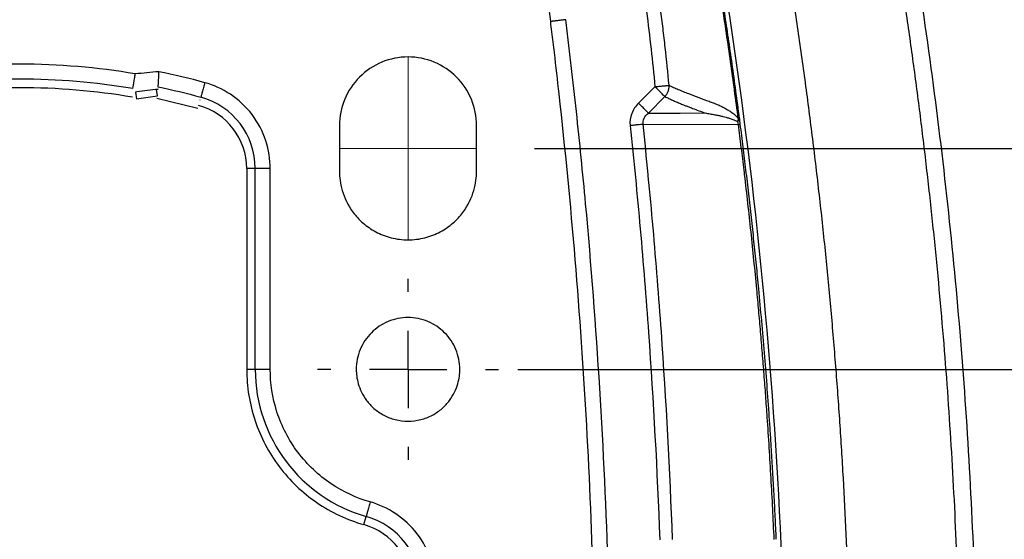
# Model space of a CAD drawing. Header units: millimetres. Extents: x 19 to 819, y 19 to 629.
# Tile 30 of 46: x 665 to 730, y 247 to 281. Entities that reach past the tile are written whole.
import ezdxf

# ---------------------------------------------------------------- set-up
doc = ezdxf.new("R2010")
doc.units = ezdxf.units.MM
doc.header["$LTSCALE"] = 3
doc.linetypes.add('CENTERX2', pattern=[20.32, 12.7, -2.54, 2.54, -2.54])
doc.layers.add('CENTER', color=40, linetype='CENTERX2')
doc.layers.add('DIMENSIONS', color=140, linetype='Continuous', lineweight=25)
doc.styles.add('SLDTEXTSTYLE0', font='TXT', dxfattribs={"width": 0.7})
doc.dimstyles.new('SLDDIMSTYLE0', dxfattribs={"dimtxt": 6.474023, "dimasz": 9.906, "dimexe": 0, "dimexo": 0.0625, "dimgap": 1.618506, "dimtad": 0, "dimtih": 1, "dimtoh": 1, "dimrnd": 1e-09, "dimzin": 4, "dimdsep": 46, "dimtxsty": 'SLDTEXTSTYLE0', "dimsah": 1, "dimcen": 0.09, "dimadec": 0, "dimazin": 1, "dimtfac": 1, "dimtofl": 0, "dimtmove": 0, "dimatfit": 3, "dimfxl": 0, "dimfrac": 2, "dimtolj": 1, "dimtzin": 12, "dimarcsym": 0})
doc.dimstyles.new('SLDDIMSTYLE1', dxfattribs={"dimtxt": 6.474023, "dimasz": 9.906, "dimexe": 0, "dimexo": 0.0625, "dimgap": 1.618506, "dimtad": 0, "dimtih": 1, "dimtoh": 1, "dimrnd": 1e-09, "dimzin": 4, "dimdsep": 46, "dimtxsty": 'SLDTEXTSTYLE0', "dimsah": 1, "dimcen": 0.09, "dimadec": 0, "dimazin": 1, "dimtfac": 1, "dimtmove": 0, "dimatfit": 0, "dimfxl": 0, "dimfrac": 2, "dimtolj": 1, "dimtzin": 12, "dimarcsym": 0})

# ---------------------------------------------------------------- blocks, each defined once
blk = doc.blocks.new('_D_6')
at = {"layer": 'DIMENSIONS'}
for p, q in [((639.705, 282.187), (639.705, 373.762)), ((690.705, 282.187), (690.705, 373.762)), ((639.705, 364.237), (620.655, 364.237)), ((655.755, 364.237), (653.581, 364.237)), ((653.581, 364.237), (653.581, 353.947)), ((674.994, 364.237), (677.168, 364.237)), ((677.168, 364.237), (677.168, 353.947)), ((690.705, 364.237), (709.755, 364.237)), ((653.581, 353.947), (655.755, 353.947)), ((677.168, 353.947), (674.994, 353.947))]:
    blk.add_line(p, q, dxfattribs=at)
for points in [[(639.705, 364.237), (629.799, 365.761), (629.799, 362.713)], [(690.705, 364.237), (700.611, 362.713), (700.611, 365.761)]]:
    blk.add_solid(points, dxfattribs=at)
at = {"layer": 'DIMENSIONS', "char_height": 6.35, "attachment_point": 1, "style": 'SLDTEXTSTYLE0'}
for s, insert in [('51.0', (655.755, 373.872)), ('2.01', (655.755, 362.133))]:
    blk.add_mtext(s, dxfattribs=dict(at, insert=insert))
blk = doc.blocks.new('_D_7')
at = {"layer": 'DIMENSIONS'}
for p, q in [((699.015, 272.377), (810.101, 272.377)), ((800.576, 272.377), (800.576, 249.535)), ((790.957, 237.796), (788.783, 237.796)), ((788.783, 237.796), (788.783, 227.507)), ((810.196, 237.796), (812.37, 237.796)), ((812.37, 237.796), (812.37, 227.507)), ((788.783, 227.507), (790.957, 227.507)), ((812.37, 227.507), (810.196, 227.507)), ((800.576, 192.377), (800.576, 226.057)), ((699.015, 192.377), (810.101, 192.377))]:
    blk.add_line(p, q, dxfattribs=at)
for points in [[(800.576, 272.377), (799.052, 262.471), (802.1, 262.471)], [(800.576, 192.377), (802.1, 202.283), (799.052, 202.283)]]:
    blk.add_solid(points, dxfattribs=at)
at = {"layer": 'DIMENSIONS', "char_height": 6.35, "attachment_point": 1, "style": 'SLDTEXTSTYLE0'}
for s, insert in [('80.0', (790.957, 247.431)), ('3.15', (790.957, 235.692))]:
    blk.add_mtext(s, dxfattribs=dict(at, insert=insert))
blk = doc.blocks.new('_D_8')
at = {"layer": 'DIMENSIONS'}
for p, q in [((769.425, 257.877), (769.425, 276.927)), ((697.915, 257.877), (778.95, 257.877)), ((759.806, 237.796), (757.632, 237.796)), ((757.632, 237.796), (757.632, 227.507)), ((779.044, 237.796), (781.218, 237.796)), ((781.218, 237.796), (781.218, 227.507)), ((757.632, 227.507), (759.806, 227.507)), ((781.218, 227.507), (779.044, 227.507)), ((697.915, 206.877), (778.95, 206.877)), ((769.425, 206.877), (769.425, 187.827))]:
    blk.add_line(p, q, dxfattribs=at)
for points in [[(769.425, 257.877), (770.949, 267.783), (767.901, 267.783)], [(769.425, 206.877), (767.901, 196.971), (770.949, 196.971)]]:
    blk.add_solid(points, dxfattribs=at)
at = {"layer": 'DIMENSIONS', "char_height": 6.35, "attachment_point": 1, "style": 'SLDTEXTSTYLE0'}
for s, insert in [('51.0', (759.806, 247.431)), ('2.01', (759.806, 235.692))]:
    blk.add_mtext(s, dxfattribs=dict(at, insert=insert))
blk = doc.blocks.new('SW_CENTERMARKSYMBOL_1')
at = {"layer": 'CENTER', "color": 0}
for p, q in [((0, 5.08), (0, 5.94)), ((0, 0), (0, 2.54)), ((-5.08, 0), (-5.94, 0)), ((0, 0), (-2.54, 0)), ((0, 0), (0, -2.54)), ((0, 0), (2.54, 0)), ((5.08, 0), (5.94, 0)), ((0, -5.08), (0, -5.94))]:
    blk.add_line(p, q, dxfattribs=at)

msp = doc.modelspace()

# ---------------------------------------------------------------- linework, layer by layer
at = {"color": 40, "linetype": 'CENTERX2', "lineweight": 18}
for p, q in [((690.705, 278.377), (690.705, 266.377)), ((686.205, 272.377), (695.205, 272.377))]:
    msp.add_line(p, q, dxfattribs=at)
for p, q in [((672.907, 276.085), (672.808, 276.061)), ((674.3, 276.276), (672.907, 276.085)), ((674.196, 276.252), (674.3, 276.276)), ((674.255, 275.823), (674.196, 276.252)), ((706.919, 276.425), (705.841, 275.347)), ((672.808, 276.061), (672.867, 275.632)), ((672.867, 275.632), (674.255, 275.823)), ((674.207, 275.672), (676.909, 275.021)), ((677.04, 275.565), (677.06, 275.573)), ((706.491, 274.697), (707.569, 275.775)), ((686.205, 273.877), (686.205, 270.877)), ((695.205, 270.877), (695.205, 273.877)), ((706.14, 273.959), (712.378, 273.947)), ((680.671, 271.06), (680.111, 271.06)), ((680.111, 271.06), (680.111, 257.877)), ((681.656, 271.06), (680.671, 271.06)), ((680.671, 257.877), (680.671, 271.06)), ((681.656, 257.877), (681.656, 271.06)), ((680.671, 257.877), (680.111, 257.877)), ((687.801, 247.69), (687.955, 248.228))]:
    msp.add_line(p, q)
at = {"flags": 128}
for points in [[(706.491, 274.697), (708.577, 274.7), (710.216, 274.703)], [(712.748, 270.946), (712.765, 270.802), (712.782, 270.658)], [(714.568, 252.631), (714.568, 252.636), (714.567, 252.641)]]:
    msp.add_lwpolyline(points, dxfattribs=at)
for centre, radius, start, end in [((665.205, 232.377), 44.546, 80.40317, 99.59683), ((665.205, 232.377), 43.986, 80.31329, 99.68671), ((675.817, 271.06), 4.854, 0.0001, 74.66032), ((675.817, 271.06), 4.295, 0.00009, 74.66042), ((690.705, 257.877), 10.034, 179.99962, 254.09301), ((686.594, 243.452), 4.407, 1.15073, 74.09385), ((686.594, 243.452), 4.966, 1.15074, 74.09375)]:
    msp.add_arc(centre, radius, start, end)
for points, knots in [([(720.463, 303.879), (721.096, 300.913), (721.692, 297.937), (722.806, 291.98), (723.323, 289), (724.752, 280.079), (725.549, 274.119), (726.822, 262.196), (727.3, 256.234), (727.937, 244.307), (728.096, 238.342), (728.096, 226.413), (727.937, 220.448), (727.3, 208.521), (726.822, 202.558), (725.549, 190.636), (724.752, 184.676), (723.323, 175.754), (722.806, 172.775), (721.692, 166.818), (721.096, 163.841), (720.463, 160.876)], [0.5964849, 0.5964849, 0.5964849, 0.5964849, 0.6157842, 0.6157842, 0.6350205, 0.6350205, 0.6734211, 0.6734211, 0.7117322, 0.7117322, 0.75, 0.75, 0.7882678, 0.7882678, 0.8265789, 0.8265789, 0.8649795, 0.8649795, 0.8842158, 0.8842158, 0.9035151, 0.9035151, 0.9035151, 0.9035151]), ([(719.395, 161.104), (719.521, 161.698), (719.773, 162.884), (720.139, 164.665), (720.495, 166.447), (720.843, 168.228), (721.18, 170.009), (721.508, 171.791), (721.827, 173.572), (722.136, 175.353), (722.436, 177.135), (722.726, 178.916), (723.007, 180.698), (723.278, 182.479), (723.539, 184.261), (723.791, 186.043), (724.034, 187.824), (724.267, 189.606), (724.49, 191.388), (724.704, 193.169), (724.909, 194.951), (725.104, 196.733), (725.289, 198.515), (725.465, 200.297), (725.632, 202.079), (725.789, 203.861), (725.936, 205.643), (726.074, 207.425), (726.203, 209.207), (726.321, 210.989), (726.431, 212.771), (726.531, 214.553), (726.621, 216.336), (726.702, 218.118), (726.773, 219.9), (726.835, 221.683), (726.887, 223.465), (726.93, 225.247), (726.964, 227.03), (726.987, 228.812), (727.002, 230.595), (727.008, 232.971), (726.992, 235.942), (726.935, 239.507), (726.84, 243.072), (726.707, 246.637), (726.536, 250.202), (726.326, 253.766), (726.079, 257.33), (725.794, 260.895), (725.47, 264.459), (725.109, 268.023), (724.709, 271.586), (724.272, 275.15), (723.796, 278.714), (723.282, 282.277), (722.73, 285.84), (722.141, 289.403), (721.513, 292.966), (720.846, 296.529), (720.144, 300.092), (719.645, 302.464), (719.395, 303.651)], [0, 0, 0, 0, 0.0126744, 0.0253356, 0.0379838, 0.0506195, 0.0632429, 0.0758544, 0.0884542, 0.1010429, 0.1136206, 0.1261878, 0.1387447, 0.1512917, 0.1638292, 0.1763575, 0.188877, 0.2013879, 0.2138906, 0.2263856, 0.238873, 0.2513533, 0.2638269, 0.276294, 0.288755, 0.3012103, 0.3136601, 0.326105, 0.3385452, 0.350981, 0.3634128, 0.375841, 0.388266, 0.400688, 0.4131074, 0.4255246, 0.4379399, 0.4503537, 0.4627664, 0.4751782, 0.4875896, 0.5000008, 0.5248227, 0.5496464, 0.5744749, 0.5993109, 0.6241574, 0.649017, 0.6738926, 0.6987871, 0.7237032, 0.7486437, 0.7736114, 0.7986091, 0.8236396, 0.8487055, 0.8738098, 0.898955, 0.9241439, 0.9493793, 0.9746638, 1, 1, 1, 1]), ([(712.354, 162.608), (712.477, 163.189), (712.724, 164.351), (713.082, 166.095), (713.431, 167.839), (713.771, 169.583), (714.102, 171.327), (714.423, 173.071), (714.735, 174.815), (715.038, 176.559), (715.331, 178.303), (715.615, 180.048), (715.89, 181.792), (716.155, 183.536), (716.412, 185.28), (716.658, 187.024), (716.896, 188.768), (717.124, 190.512), (717.343, 192.257), (717.552, 194.001), (717.753, 195.745), (717.944, 197.489), (718.125, 199.234), (718.298, 200.978), (718.461, 202.722), (718.614, 204.466), (718.759, 206.211), (718.894, 207.955), (719.019, 209.699), (719.136, 211.444), (719.243, 213.188), (719.341, 214.932), (719.429, 216.677), (719.508, 218.421), (719.578, 220.166), (719.639, 221.91), (719.69, 223.655), (719.732, 225.399), (719.764, 227.144), (719.788, 228.888), (719.802, 230.633), (719.808, 233.02), (719.791, 236.05), (719.729, 239.723), (719.626, 243.395), (719.481, 247.068), (719.296, 250.741), (719.069, 254.413), (718.8, 258.086), (718.491, 261.758), (718.14, 265.43), (717.748, 269.103), (717.314, 272.775), (716.839, 276.447), (716.323, 280.119), (715.766, 283.791), (715.167, 287.463), (714.528, 291.135), (713.846, 294.807), (713.126, 298.479), (712.612, 300.923), (712.354, 302.147)], [0, 0, 0, 0, 0.012677, 0.025341, 0.037992, 0.05063, 0.063256, 0.075869, 0.088471, 0.101062, 0.113641, 0.12621, 0.138768, 0.151317, 0.163855, 0.176384, 0.188905, 0.201416, 0.213919, 0.226415, 0.238902, 0.251383, 0.263856, 0.276323, 0.288783, 0.301238, 0.313687, 0.326131, 0.33857, 0.351005, 0.363436, 0.375862, 0.388286, 0.400706, 0.413123, 0.425538, 0.437951, 0.450363, 0.462773, 0.475182, 0.487591, 0.499999, 0.526122, 0.552247, 0.578379, 0.604521, 0.630675, 0.656845, 0.683034, 0.709247, 0.735485, 0.761752, 0.788052, 0.814387, 0.840761, 0.867177, 0.893639, 0.920148, 0.94671, 0.973326, 1, 1, 1, 1]), ([(712.388, 274.33), (712.307, 274.95), (712.143, 276.194), (711.884, 278.065), (711.613, 279.945), (711.329, 281.836), (711.033, 283.738), (710.725, 285.649), (710.297, 288.2), (709.793, 291.055), (709.16, 294.396), (708.621, 297.037), (708.165, 299.141), (707.915, 300.26), (707.79, 300.804), (707.758, 300.944)], [0, 0, 0, 0, 0.06944, 0.139317, 0.209634, 0.280392, 0.351591, 0.423233, 0.49532, 0.638762, 0.745037, 0.872773, 0.938036, 0.984068, 1, 1, 1, 1]), ([(712.471, 274.341), (712.391, 274.948), (712.234, 276.142), (711.99, 277.898), (711.746, 279.59), (711.504, 281.217), (711.263, 282.779), (711.025, 284.277), (710.791, 285.711), (710.561, 287.08), (710.337, 288.385), (710.118, 289.626), (709.907, 290.803), (709.703, 291.917), (709.507, 292.967), (709.32, 293.953), (709.142, 294.876), (708.974, 295.735), (708.817, 296.531), (708.67, 297.263), (708.534, 297.933), (708.41, 298.539), (708.298, 299.082), (708.198, 299.562), (708.111, 299.98), (708.036, 300.334), (707.975, 300.626), (707.926, 300.855), (707.891, 301.021), (707.869, 301.124), (707.859, 301.172), (707.856, 301.186)], [0, 0, 0, 0, 0.067455, 0.132546, 0.195276, 0.255647, 0.313661, 0.369321, 0.422628, 0.473583, 0.522187, 0.568439, 0.612339, 0.653886, 0.69308, 0.72992, 0.764406, 0.796538, 0.826315, 0.853739, 0.878808, 0.901522, 0.921882, 0.939887, 0.955538, 0.968835, 0.979777, 0.988365, 0.994597, 0.998475, 1, 1, 1, 1]), ([(708.14, 301.186), (710.555, 289.87), (712.399, 278.432), (714.864, 255.435), (715.485, 243.876), (715.481, 220.759), (714.855, 209.201), (712.382, 186.205), (710.535, 174.768), (708.115, 163.453)], [0, 0, 0, 0, 0.25, 0.25, 0.5, 0.5, 0.75, 0.75, 1, 1, 1, 1]), ([(700.07, 280.707), (700.044, 280.932), (700.018, 281.157), (699.957, 281.607), (699.921, 281.833), (699.829, 282.279), (699.774, 282.499), (699.584, 283.149), (699.423, 283.57), (699.033, 284.387), (698.801, 284.784), (698.282, 285.525), (697.995, 285.872), (697.364, 286.521), (697.017, 286.823), (696.289, 287.359), (695.905, 287.596), (695.101, 288.008), (694.675, 288.184), (693.813, 288.459), (693.374, 288.561), (692.704, 288.66), (692.479, 288.684), (692.024, 288.715), (691.795, 288.719), (691.338, 288.722), (691.109, 288.72), (690.651, 288.718), (690.422, 288.718), (689.735, 288.718), (689.049, 288.718), (688.362, 288.719), (688.028, 288.719), (687.922, 288.718), (687.817, 288.719)], [0.5547337, 0.5547337, 0.5547337, 0.5547337, 0.5625, 0.5625, 0.5703125, 0.5703125, 0.578125, 0.578125, 0.59375, 0.59375, 0.609375, 0.609375, 0.625, 0.625, 0.640625, 0.640625, 0.65625, 0.65625, 0.671875, 0.671875, 0.6875, 0.6875, 0.6953125, 0.6953125, 0.703125, 0.703125, 0.7109375, 0.7109375, 0.71875, 0.71875, 0.734375, 0.7421875, 0.7421875, 0.7457842, 0.7457842, 0.7457842, 0.7457842]), ([(707.848, 276.519), (707.766, 277.343), (707.683, 278.171), (707.591, 279), (707.546, 279.415), (707.498, 279.829), (707.447, 280.244), (707.395, 280.66), (707.341, 281.075), (707.282, 281.492)], [0, 0, 0, 0, 2.571411, 2.571411, 2.571411, 3.857117, 3.857117, 3.857117, 5.142822, 5.142822, 5.142822, 5.142822]), ([(701.063, 280.824), (701.03, 280.82), (700.964, 280.812), (700.866, 280.8), (700.772, 280.789), (700.682, 280.779), (700.596, 280.769), (700.516, 280.759), (700.441, 280.751), (700.371, 280.742), (700.308, 280.735), (700.25, 280.728), (700.2, 280.722), (700.157, 280.717), (700.121, 280.713), (700.094, 280.71), (700.079, 280.708), (700.071, 280.707), (700.071, 280.707), (700.07, 280.707)], [0, 0, 0, 0, 0.064226, 0.127427, 0.189544, 0.250737, 0.311191, 0.371068, 0.430537, 0.489843, 0.549239, 0.608917, 0.669031, 0.729698, 0.791023, 0.853159, 0.916325, 0.957978, 1, 1, 1, 1]), ([(703.041, 232.377), (703.041, 236.017), (702.99, 239.66), (702.788, 246.939), (702.637, 250.575), (702.034, 261.472), (701.431, 268.722), (700.526, 276.861), (700.37, 278.218), (700.208, 279.573), (700.125, 280.251), (700.097, 280.477), (700.07, 280.705), (700.07, 280.706), (700.07, 280.707)], [0, 0, 0, 0, 0.125, 0.125, 0.25, 0.25, 0.5, 0.5, 0.53125, 0.546875, 0.546875, 0.5546875, 0.5546875, 0.5547337, 0.5547337, 0.5547337, 0.5547337]), ([(704.041, 232.377), (704.04, 240.476), (703.792, 248.564), (703.047, 260.679), (702.737, 264.716), (702.179, 270.764), (701.876, 273.785), (701.483, 277.306), (701.305, 278.814), (701.185, 279.819), (701.122, 280.321), (701.063, 280.824)], [0, 0, 0, 0, 0.5, 0.5, 0.75, 0.75, 0.875, 0.9375, 0.96875, 0.96875, 1, 1, 1, 1]), ([(695.205, 273.877), (695.205, 274.466), (695.088, 275.055), (694.637, 276.144), (694.303, 276.643), (693.47, 277.476), (692.971, 277.809), (691.883, 278.26), (691.294, 278.377), (690.116, 278.377), (689.527, 278.26), (688.439, 277.809), (687.939, 277.476), (687.106, 276.643), (686.773, 276.144), (686.322, 275.055), (686.205, 274.466), (686.205, 273.877)], [0, 0, 0, 0, 0.125, 0.125, 0.25, 0.25, 0.375, 0.375, 0.5, 0.5, 0.625, 0.625, 0.75, 0.75, 0.875, 0.875, 1, 1, 1, 1]), ([(672.795, 277.271), (670.301, 277.693), (667.753, 277.908), (662.657, 277.908), (660.109, 277.693), (657.614, 277.271)], [0, 0, 0, 0, 0.5, 0.5, 1, 1, 1, 1]), ([(674.331, 277.413), (674.33, 277.387), (674.327, 277.322), (674.321, 277.206), (674.313, 277.058), (674.305, 276.904), (674.298, 276.756), (674.291, 276.63), (674.286, 276.528), (674.282, 276.455), (674.281, 276.43), (674.28, 276.418)], [0, 0, 0, 0, 0.055579, 0.138287, 0.250085, 0.38351, 0.500041, 0.633569, 0.762473, 0.88502, 1, 1, 1, 1]), ([(672.631, 276.3), (672.634, 276.318), (672.641, 276.355), (672.66, 276.468), (672.673, 276.545), (672.704, 276.729), (672.722, 276.835), (672.759, 277.053), (672.778, 277.165), (672.795, 277.271)], [0, 0, 0, 0, 0.25, 0.25, 0.5, 0.5, 0.75, 0.75, 1, 1, 1, 1]), ([(677.362, 276.691), (677.333, 276.588), (677.303, 276.478), (677.244, 276.264), (677.216, 276.161), (677.167, 275.982), (677.146, 275.906), (677.116, 275.795), (677.106, 275.759), (677.101, 275.741)], [0, 0, 0, 0, 0.25, 0.25, 0.5, 0.5, 0.75, 0.75, 1, 1, 1, 1]), ([(681.656, 271.06), (681.656, 271.65), (681.564, 272.272), (681.166, 273.487), (680.858, 274.078), (680.061, 275.124), (679.572, 275.577), (678.506, 276.282), (677.931, 276.535), (677.362, 276.691)], [0, 0, 0, 0, 0.25, 0.25, 0.5, 0.5, 0.75, 0.75, 1, 1, 1, 1]), ([(706.919, 276.425), (706.94, 276.427), (706.962, 276.43), (706.984, 276.432), (707.008, 276.434), (707.032, 276.437), (707.056, 276.439), (707.105, 276.444), (707.154, 276.449), (707.202, 276.454), (707.299, 276.464), (707.394, 276.473), (707.479, 276.482), (707.565, 276.491), (707.641, 276.499), (707.704, 276.505), (707.766, 276.511), (707.814, 276.516), (707.848, 276.519)], [0, 0, 0, 0, 0.047093, 0.047093, 0.047093, 0.0992056, 0.0992056, 0.0992056, 0.203431, 0.203431, 0.203431, 0.4118816, 0.4118816, 0.4118816, 0.6203323, 0.6203323, 0.6203323, 0.8287829, 0.8287829, 0.8287829, 0.8287829]), ([(707.569, 275.775), (707.515, 275.829), (707.423, 275.921), (707.194, 276.151), (707.057, 276.288), (706.919, 276.425)], [0, 0, 0, 0, 0.5, 0.5, 1, 1, 1, 1]), ([(707.569, 275.775), (707.591, 275.802), (707.636, 275.854), (707.693, 275.939), (707.742, 276.028), (707.782, 276.121), (707.812, 276.217), (707.834, 276.316), (707.847, 276.417), (707.847, 276.485), (707.848, 276.52)], [0, 0, 0, 0, 0.127426, 0.252709, 0.376405, 0.499305, 0.622291, 0.746229, 0.871907, 1, 1, 1, 1]), ([(707.848, 276.52), (707.946, 276.473), (708.144, 276.38), (708.454, 276.244), (708.781, 276.109), (709.225, 275.932), (709.791, 275.716), (710.249, 275.551), (710.48, 275.468)], [0, 0, 0, 0, 0.116919, 0.23814, 0.36372, 0.493657, 0.744228, 1, 1, 1, 1]), ([(707.569, 275.775), (707.651, 275.736), (707.815, 275.656), (708.065, 275.543), (708.326, 275.429), (708.548, 275.336), (708.753, 275.253), (708.932, 275.182), (709.15, 275.097), (709.438, 274.986), (709.799, 274.852), (710.077, 274.753), (710.216, 274.703)], [0, 0, 0, 0, 0.097715, 0.19556, 0.292401, 0.399206, 0.449585, 0.525074, 0.600333, 0.694346, 0.847079, 1, 1, 1, 1]), ([(710.48, 275.468), (710.568, 275.436), (710.724, 275.38), (710.964, 275.283), (711.192, 275.183), (711.438, 275.062), (711.675, 274.932), (711.877, 274.803), (712.028, 274.692), (712.137, 274.602), (712.232, 274.513), (712.315, 274.425), (712.365, 274.36), (712.388, 274.33)], [0, 0, 0, 0, 0.140439, 0.249288, 0.380662, 0.499394, 0.635636, 0.750626, 0.813323, 0.869526, 0.919298, 0.962736, 1, 1, 1, 1]), ([(705.841, 275.347), (705.648, 275.154), (705.493, 274.923), (705.396, 274.67), (705.298, 274.417), (705.259, 274.141), (705.288, 273.871)], [0, 0, 0, 0, 0.604885, 0.604885, 0.604885, 1.20977, 1.20977, 1.20977, 1.20977]), ([(706.491, 274.697), (706.465, 274.722), (706.43, 274.758), (706.385, 274.802), (706.341, 274.846), (706.287, 274.9), (706.228, 274.96), (706.168, 275.019), (706.103, 275.085), (706.036, 275.151), (706.002, 275.185), (705.969, 275.219), (705.935, 275.252), (705.918, 275.269), (705.902, 275.286), (705.885, 275.302), (705.87, 275.317), (705.855, 275.332), (705.841, 275.347)], [0, 0, 0, 0, 0.297482, 0.297482, 0.297482, 0.594963, 0.594963, 0.594963, 0.892445, 0.892445, 0.892445, 1.041186, 1.041186, 1.041186, 1.115556, 1.115556, 1.115556, 1.182608, 1.182608, 1.182608, 1.182608]), ([(706.14, 273.959), (706.122, 274.094), (706.146, 274.232), (706.208, 274.358), (706.27, 274.485), (706.368, 274.6), (706.491, 274.697)], [0, 0, 0, 0, 0.604885, 0.604885, 0.604885, 1.20977, 1.20977, 1.20977, 1.20977]), ([(710.216, 274.703), (710.322, 274.686), (710.535, 274.651), (710.832, 274.597), (711.042, 274.554), (711.164, 274.528), (711.242, 274.51), (711.321, 274.492), (711.443, 274.462), (711.594, 274.423), (711.765, 274.374), (711.912, 274.326), (712.041, 274.278), (712.181, 274.222), (712.282, 274.163), (712.332, 274.134)], [0, 0, 0, 0, 0.152984, 0.305353, 0.423232, 0.451028, 0.478524, 0.534511, 0.562835, 0.65158, 0.747999, 0.803249, 0.858251, 0.929946, 1, 1, 1, 1]), ([(712.388, 274.33), (712.385, 274.312), (712.38, 274.281), (712.369, 274.241), (712.361, 274.214), (712.354, 274.192), (712.345, 274.167), (712.338, 274.147), (712.332, 274.134)], [0, 0, 0, 0, 0.2766992, 0.4676527, 0.61005, 0.7026714, 0.7942441, 1, 1, 1, 1]), ([(706.14, 273.959), (706.097, 273.954), (706.045, 273.949), (705.983, 273.943), (705.921, 273.936), (705.851, 273.929), (705.774, 273.921), (705.698, 273.913), (705.615, 273.905), (705.532, 273.896), (705.49, 273.892), (705.448, 273.888), (705.406, 273.883), (705.385, 273.881), (705.364, 273.879), (705.344, 273.877), (705.325, 273.875), (705.306, 273.873), (705.288, 273.871)], [0, 0, 0, 0, 0.279578, 0.279578, 0.279578, 0.559157, 0.559157, 0.559157, 0.838735, 0.838735, 0.838735, 0.978524, 0.978524, 0.978524, 1.048418, 1.048418, 1.048418, 1.111275, 1.111275, 1.111275, 1.111275]), ([(705.288, 273.871), (705.405, 272.742), (705.522, 271.612), (705.633, 270.482), (705.744, 269.352), (705.849, 268.221), (705.949, 267.09), (706.15, 264.828), (706.331, 262.564), (706.493, 260.299), (706.817, 255.768), (707.063, 251.232), (707.23, 246.693)], [0, 0, 0, 0, 3.410564, 3.410564, 3.410564, 6.821128, 6.821128, 6.821128, 13.642255, 13.642255, 13.642255, 27.28451, 27.28451, 27.28451, 27.28451]), ([(712.378, 273.947), (712.393, 273.949), (712.422, 273.953), (712.457, 273.958), (712.485, 273.961), (712.505, 273.964), (712.517, 273.966), (712.519, 273.966), (712.52, 273.966)], [0, 0, 0, 0, 0.166186, 0.332875, 0.49981, 0.666795, 0.833632, 1, 1, 1, 1]), ([(712.378, 273.947), (712.442, 273.447), (712.569, 272.447), (712.688, 271.446), (712.748, 270.946)], [0, 0, 0, 0, 0.500591, 1, 1, 1, 1]), ([(712.894, 270.964), (712.833, 271.464), (712.712, 272.466), (712.584, 273.466), (712.52, 273.966)], [0, 0, 0, 0, 0.499953, 1, 1, 1, 1]), ([(713.733, 263.166), (713.683, 263.686), (713.582, 264.727), (713.421, 266.287), (713.253, 267.847), (713.078, 269.406), (712.955, 270.444), (712.894, 270.964)], [0, 0, 0, 0, 0.199972, 0.399954, 0.59995, 0.799964, 1, 1, 1, 1]), ([(686.205, 270.877), (686.205, 270.502), (686.25, 270.078), (686.519, 269.157), (686.745, 268.657), (687.285, 267.937), (687.498, 267.703), (687.994, 267.271), (688.276, 267.073), (688.899, 266.741), (689.239, 266.607), (689.955, 266.425), (690.33, 266.377), (691.08, 266.377), (691.455, 266.425), (692.17, 266.607), (692.511, 266.741), (693.134, 267.073), (693.416, 267.271), (693.911, 267.703), (694.125, 267.937), (694.665, 268.657), (694.89, 269.157), (695.159, 270.078), (695.205, 270.502), (695.205, 270.877)], [0, 0, 0, 0, 0.125, 0.125, 0.25, 0.25, 0.3125, 0.3125, 0.375, 0.375, 0.4375, 0.4375, 0.5, 0.5, 0.5625, 0.5625, 0.625, 0.625, 0.6875, 0.6875, 0.75, 0.75, 0.875, 0.875, 1, 1, 1, 1]), ([(708.07, 246.724), (707.904, 251.272), (707.659, 255.819), (707.337, 260.359), (707.176, 262.63), (706.996, 264.899), (706.796, 267.165), (706.697, 268.299), (706.592, 269.432), (706.482, 270.565), (706.479, 270.597), (706.476, 270.628), (706.473, 270.66)], [0, 0, 0, 0, 13.642255, 13.642255, 13.642255, 20.463383, 20.463383, 20.463383, 23.873947, 23.873947, 23.873947, 23.969371, 23.969371, 23.969371, 23.969371]), ([(712.782, 270.658), (712.855, 270.033), (713, 268.783), (713.205, 266.907), (713.399, 265.029), (713.52, 263.777), (713.581, 263.151)], [0, 0, 0, 0, 0.250034, 0.500041, 0.750027, 1, 1, 1, 1]), ([(713.581, 263.151), (713.624, 262.684), (713.712, 261.751), (713.835, 260.35), (713.954, 258.948), (714.065, 257.546), (714.172, 256.144), (714.237, 255.208), (714.27, 254.74)], [0, 0, 0, 0, 0.166659, 0.333318, 0.499979, 0.666644, 0.833316, 1, 1, 1, 1]), ([(714.428, 254.752), (714.378, 255.453), (714.278, 256.857), (714.11, 258.961), (713.93, 261.064), (713.799, 262.465), (713.733, 263.166)], [0, 0, 0, 0, 0.250021, 0.500021, 0.750011, 1, 1, 1, 1]), ([(694.105, 257.877), (694.105, 258.322), (694.016, 258.767), (693.676, 259.59), (693.424, 259.967), (692.794, 260.596), (692.417, 260.848), (691.595, 261.189), (691.15, 261.277), (690.26, 261.277), (689.815, 261.189), (688.993, 260.848), (688.615, 260.596), (687.986, 259.967), (687.734, 259.59), (687.393, 258.767), (687.305, 258.322), (687.305, 257.877)], [0, 0, 0, 0, 0.125, 0.125, 0.25, 0.25, 0.375, 0.375, 0.5, 0.5, 0.625, 0.625, 0.75, 0.75, 0.875, 0.875, 1, 1, 1, 1]), ([(680.111, 257.877), (680.111, 256.736), (680.298, 255.594), (681.023, 253.43), (681.562, 252.406), (682.938, 250.584), (683.774, 249.785), (685.657, 248.494), (686.704, 248.003), (687.801, 247.69)], [0, 0, 0, 0, 0.25, 0.25, 0.5, 0.5, 0.75, 0.75, 1, 1, 1, 1]), ([(681.656, 257.877), (681.549, 257.877), (681.435, 257.877), (681.213, 257.877), (681.106, 257.877), (680.92, 257.877), (680.842, 257.877), (680.727, 257.877), (680.69, 257.877), (680.671, 257.877)], [0, 0, 0, 0, 0.25, 0.25, 0.5, 0.5, 0.75, 0.75, 1, 1, 1, 1]), ([(688.225, 249.175), (687.35, 249.424), (686.467, 249.822), (684.835, 250.921), (684.089, 251.622), (682.872, 253.236), (682.403, 254.146), (681.795, 256.014), (681.656, 256.97), (681.656, 257.877)], [0, 0, 0, 0, 0.25, 0.25, 0.5, 0.5, 0.75, 0.75, 1, 1, 1, 1]), ([(687.305, 257.877), (687.305, 257.594), (687.339, 257.273), (687.542, 256.577), (687.713, 256.2), (688.121, 255.656), (688.282, 255.479), (688.656, 255.152), (688.87, 255.003), (689.34, 254.752), (689.598, 254.651), (690.138, 254.513), (690.421, 254.477), (690.988, 254.477), (691.271, 254.513), (691.812, 254.651), (692.07, 254.752), (692.54, 255.003), (692.753, 255.152), (693.128, 255.479), (693.289, 255.656), (693.697, 256.2), (693.867, 256.577), (694.07, 257.273), (694.105, 257.594), (694.105, 257.877)], [0, 0, 0, 0, 0.125, 0.125, 0.25, 0.25, 0.3125, 0.3125, 0.375, 0.375, 0.4375, 0.4375, 0.5, 0.5, 0.5625, 0.5625, 0.625, 0.625, 0.6875, 0.6875, 0.75, 0.75, 0.875, 0.875, 1, 1, 1, 1]), ([(714.27, 254.74), (714.315, 254.073), (714.404, 252.737), (714.524, 250.732), (714.632, 248.727), (714.694, 247.389), (714.725, 246.72)], [0, 0, 0, 0, 0.249937, 0.499911, 0.749929, 1, 1, 1, 1]), ([(714.567, 252.641), (714.545, 252.993), (714.5, 253.697), (714.452, 254.4), (714.428, 254.752)], [0, 0, 0, 0, 0.500014, 1, 1, 1, 1]), ([(714.885, 246.727), (714.863, 247.22), (714.818, 248.204), (714.741, 249.681), (714.659, 251.156), (714.598, 252.14), (714.568, 252.631)], [0, 0, 0, 0, 0.25006, 0.500076, 0.750054, 1, 1, 1, 1]), ([(688.225, 249.175), (688.195, 249.072), (688.164, 248.962), (688.103, 248.749), (688.074, 248.646), (688.023, 248.467), (688.002, 248.392), (687.97, 248.281), (687.96, 248.246), (687.955, 248.228)], [0, 0, 0, 0, 0.25, 0.25, 0.5, 0.5, 0.75, 0.75, 1, 1, 1, 1]), ([(692.543, 243.571), (692.532, 244.161), (692.43, 244.779), (692.017, 245.983), (691.706, 246.567), (690.908, 247.602), (690.422, 248.052), (689.363, 248.757), (688.792, 249.013), (688.225, 249.175)], [0, 0, 0, 0, 0.25, 0.25, 0.5, 0.5, 0.75, 0.75, 1, 1, 1, 1])]:
    msp.add_open_spline(points, degree=3, knots=knots)
for points in [[(706.357, 281.362), (706.586, 279.722), (706.752, 278.074), (706.919, 276.425)], [(674.331, 277.413), (673.82, 277.362), (673.308, 277.314), (672.795, 277.271)], [(677.362, 276.691), (676.36, 276.966), (675.349, 277.207), (674.331, 277.413)], [(674.28, 276.418), (675.227, 276.223), (676.169, 275.997), (677.101, 275.741)], [(712.471, 274.341), (712.48, 274.276), (712.43, 274.202), (712.332, 274.134)], [(712.332, 274.134), (712.352, 274.074), (712.368, 274.012), (712.378, 273.947)], [(712.388, 274.33), (712.443, 274.337), (712.471, 274.341), (712.471, 274.341)], [(712.52, 273.966), (712.503, 274.095), (712.487, 274.22), (712.471, 274.341)], [(706.473, 270.66), (706.365, 271.762), (706.252, 272.863), (706.14, 273.959)]]:
    msp.add_open_spline(points, degree=3)

# ---------------------------------------------------------------- block references
at = {"layer": 'CENTER'}
msp.add_blockref('SW_CENTERMARKSYMBOL_1', (690.705, 257.877), dxfattribs=at)

# ---------------------------------------------------------------- dimensions: what is measured, and where the dimension line sits
at = {"layer": 'DIMENSIONS'}
for base, p1, p2, angle, dimstyle, picture, middle in [((690.705, 364.237), (639.705, 278.377), (690.705, 278.377), 0, 'SLDDIMSTYLE1', '_D_6', (665.374, 364.237)), ((769.425, 206.877), (694.105, 257.877), (694.105, 206.877), 90, 'SLDDIMSTYLE1', '_D_8', (769.425, 237.796)), ((800.576, 192.377), (695.205, 272.377), (695.205, 192.377), 90, 'SLDDIMSTYLE0', '_D_7', (800.576, 237.796))]:
    dim = msp.add_linear_dim(base=base, p1=p1, p2=p2, angle=angle, dimstyle=dimstyle, dxfattribs=at)
    dim.commit()
    dim.dimension.update_dxf_attribs({"geometry": picture, "text_midpoint": middle, "dimtype": 160})

doc.saveas('drawing.dxf')
